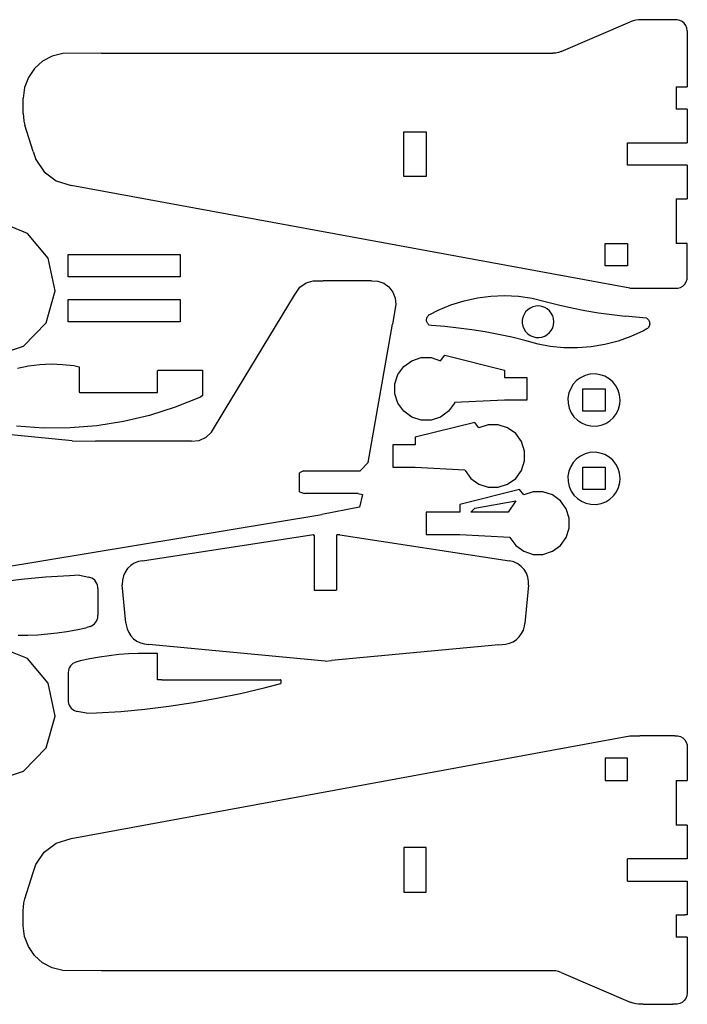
# Model space of a CAD drawing. Extents: x -268 to 268, y -210 to 210.
# Tile 2 of 2: x 0 to 268, y -192 to 204. Entities that reach past the tile are written whole.
import ezdxf

# ---------------------------------------------------------------- set-up
doc = ezdxf.new("R2010")
doc.units = 0
doc.header["$MEASUREMENT"] = 0
doc.layers.get('0').update_dxf_attribs({"linetype": 'CONTINUOUS'})

msp = doc.modelspace()

# ---------------------------------------------------------------- linework, layer by layer
for p, q in [((217.68, 191.15), (245.52, 203.08)), ((246.63, 203.51), (245.52, 203.08)), ((247.72, 203.79), (246.63, 203.51)), ((248.83, 203.92), (247.72, 203.79)), ((250.66, 203.93), (248.83, 203.92)), ((262.55, 203.93), (250.66, 203.93)), ((264.36, 203.91), (262.55, 203.93)), ((265.42, 203.67), (264.36, 203.91)), ((266.39, 203.18), (265.42, 203.67)), ((267.23, 202.47), (266.39, 203.18)), ((267.88, 201.59), (267.23, 202.47)), ((268.29, 200.57), (267.88, 201.59)), ((268.43, 199.47), (268.29, 200.57)), ((268.43, 199.47), (268.43, 176.92)), ((17.35, 190.28), (13.1, 189.24)), ((32.84, 190.41), (17.35, 190.28)), ((32.84, 190.41), (214.43, 190.41)), ((215.55, 190.53), (214.43, 190.41)), ((216.64, 190.78), (215.55, 190.53)), ((217.68, 191.15), (216.64, 190.78)), ((9.24, 187.23), (5.95, 184.31)), ((13.1, 189.24), (9.24, 187.23)), ((5.95, 184.31), (3.49, 180.7)), ((3.49, 180.7), (1.97, 176.63)), ((1.97, 176.63), (1.47, 172.42)), ((263.94, 176.92), (263.94, 167.93)), ((263.94, 176.92), (268.43, 176.92)), ((1.47, 166.24), (1.47, 172.42)), ((267.46, 167.93), (263.94, 167.93)), ((268.43, 167.92), (267.46, 167.93)), ((268.43, 167.92), (268.43, 154.48)), ((1.47, 166.24), (1.52, 164.81)), ((1.52, 164.81), (1.72, 163.12)), ((1.72, 163.12), (2.1, 161.48)), ((5.38, 150.94), (2.1, 161.48)), ((154.48, 158.9), (163.47, 158.9)), ((154.48, 140.92), (154.48, 158.9)), ((163.47, 158.9), (163.47, 140.92)), ((244.43, 154.48), (268.43, 154.48)), ((244.43, 145.49), (244.43, 154.48)), ((5.38, 150.94), (6.51, 147.74)), ((6.51, 147.74), (9.86, 142.75)), ((9.86, 142.75), (14.65, 139.17)), ((268.43, 145.49), (244.43, 145.49)), ((268.43, 145.49), (268.43, 131.92)), ((14.65, 139.17), (20.74, 137.25)), ((163.47, 140.92), (154.48, 140.92)), ((245.32, 96.03), (20.74, 137.25)), ((263.94, 131.92), (263.94, 113.9)), ((263.94, 131.92), (268.43, 131.92)), ((3.12, 118.01), (-9.25, 123.01)), ((11.52, 108.03), (3.12, 118.01)), ((235.44, 104.91), (235.44, 113.9)), ((235.44, 113.9), (244.43, 113.9)), ((244.43, 113.9), (244.43, 104.91)), ((268.43, 113.9), (263.94, 113.9)), ((268.43, 100.42), (268.43, 113.9)), ((14.33, 94.88), (11.52, 108.03)), ((19.49, 100.49), (19.49, 109.48)), ((19.49, 109.48), (64.48, 109.48)), ((64.48, 109.48), (64.48, 100.49)), ((244.43, 104.91), (235.44, 104.91)), ((64.48, 100.49), (19.49, 100.49)), ((268.03, 98.54), (268.36, 99.57)), ((268.36, 99.57), (268.43, 100.42)), ((110.48, 93.19), (112.7, 96.34)), ((112.7, 96.34), (115.15, 98.08)), ((115.15, 98.08), (118.06, 98.91)), ((118.06, 98.91), (122.07, 98.96)), ((141.42, 98.96), (122.07, 98.96)), ((141.42, 98.96), (143.96, 98.8)), ((143.96, 98.8), (146.39, 97.96)), ((146.39, 97.96), (148.48, 96.46)), ((148.48, 96.46), (150.08, 94.4)), ((245.32, 96.03), (249.36, 95.92)), ((249.36, 95.92), (263.43, 95.92)), ((263.43, 95.92), (264.67, 95.98)), ((264.67, 95.98), (265.71, 96.28)), ((265.71, 96.28), (266.65, 96.82)), ((266.65, 96.82), (267.44, 97.6)), ((267.44, 97.6), (268.03, 98.54)), ((10.59, 82.05), (14.33, 94.88)), ((19.49, 82.47), (19.49, 91.46)), ((19.49, 91.46), (64.48, 91.46)), ((64.48, 91.46), (64.48, 82.47)), ((82.62, 47.12), (110.48, 93.19)), ((150.08, 94.4), (151.02, 92.01)), ((151.02, 92.01), (151.24, 89.44)), ((178.66, 90.9), (184.03, 92.07)), ((184.03, 92.07), (189.49, 92.77)), ((189.49, 92.77), (194.99, 92.98)), ((194.99, 92.98), (200.5, 92.71)), ((200.5, 92.71), (206, 91.96)), ((206, 91.96), (211.35, 90.65)), ((151.24, 89.44), (149.91, 81.55)), ((164.85, 85.42), (168.27, 87.14)), ((168.27, 87.14), (173.4, 89.25)), ((173.4, 89.25), (178.66, 90.9)), ((204.26, 87.27), (203.44, 86.41)), ((205.22, 87.96), (204.26, 87.27)), ((206.3, 88.47), (205.22, 87.96)), ((207.49, 88.76), (206.3, 88.47)), ((208.74, 88.82), (207.49, 88.76)), ((209.97, 88.64), (208.74, 88.82)), ((211.1, 88.24), (209.97, 88.64)), ((212.13, 87.64), (211.1, 88.24)), ((211.35, 90.65), (216.64, 89.3)), ((213.03, 86.86), (212.13, 87.64)), ((216.64, 89.3), (221.96, 88.1)), ((221.96, 88.1), (227.3, 87.03)), ((163.58, 83.15), (163.6, 83.5)), ((163.62, 82.81), (163.58, 83.15)), ((163.6, 83.5), (163.66, 83.84)), ((163.66, 83.84), (163.76, 84.17)), ((163.76, 84.17), (163.91, 84.47)), ((163.91, 84.47), (164.09, 84.76)), ((164.09, 84.76), (164.31, 85.01)), ((164.31, 85.01), (164.57, 85.24)), ((164.57, 85.24), (164.85, 85.42)), ((202.33, 84.3), (202.09, 83.1)), ((202.79, 85.41), (202.33, 84.3)), ((203.44, 86.41), (202.79, 85.41)), ((213.76, 85.93), (213.03, 86.86)), ((214.32, 84.87), (213.76, 85.93)), ((214.67, 83.71), (214.32, 84.87)), ((214.79, 82.47), (214.67, 83.71)), ((227.3, 87.03), (232.67, 86.11)), ((232.67, 86.11), (238.06, 85.33)), ((238.06, 85.33), (243.48, 84.69)), ((252.07, 83.91), (243.48, 84.69)), ((252.07, 83.91), (252.35, 83.71)), ((252.35, 83.71), (252.6, 83.48)), ((252.6, 83.48), (252.82, 83.22)), ((252.82, 83.22), (253, 82.94)), ((1.5, 72.69), (10.59, 82.05)), ((64.48, 82.47), (19.49, 82.47)), ((140.08, 25.93), (149.91, 81.55)), ((163.7, 82.47), (163.62, 82.81)), ((163.82, 82.15), (163.7, 82.47)), ((163.98, 81.86), (163.82, 82.15)), ((164.18, 81.59), (163.98, 81.86)), ((164.42, 81.34), (164.18, 81.59)), ((164.69, 81.14), (164.42, 81.34)), ((165.56, 80.94), (164.69, 81.14)), ((170.99, 80.52), (165.56, 80.94)), ((176.41, 79.94), (170.99, 80.52)), ((181.81, 79.23), (176.41, 79.94)), ((187.19, 78.36), (181.81, 79.23)), ((202.09, 83.1), (202.09, 81.84)), ((202.09, 81.84), (202.33, 80.63)), ((202.33, 80.63), (202.79, 79.52)), ((202.79, 79.52), (203.44, 78.52)), ((213.76, 79.01), (214.32, 80.06)), ((214.32, 80.06), (214.67, 81.23)), ((214.67, 81.23), (214.79, 82.47)), ((252.17, 79.6), (250.84, 78.88)), ((252.44, 79.82), (252.17, 79.6)), ((252.68, 80.06), (252.44, 79.82)), ((252.89, 80.33), (252.68, 80.06)), ((253.05, 80.63), (252.89, 80.33)), ((253, 82.94), (253.14, 82.64)), ((253.18, 80.95), (253.05, 80.63)), ((253.14, 82.64), (253.24, 82.31)), ((253.27, 81.28), (253.18, 80.95)), ((253.24, 82.31), (253.3, 81.98)), ((253.31, 81.63), (253.27, 81.28)), ((253.3, 81.98), (253.31, 81.63)), ((192.54, 77.36), (187.19, 78.36)), ((197.87, 76.21), (192.54, 77.36)), ((203.17, 74.91), (197.87, 76.21)), ((203.44, 78.52), (204.26, 77.67)), ((204.26, 77.67), (205.22, 76.98)), ((205.22, 76.98), (206.3, 76.47)), ((206.3, 76.47), (207.49, 76.17)), ((207.49, 76.17), (208.74, 76.11)), ((208.74, 76.11), (209.97, 76.29)), ((209.97, 76.29), (211.1, 76.7)), ((211.1, 76.7), (212.13, 77.3)), ((212.13, 77.3), (213.03, 78.08)), ((213.03, 78.08), (213.76, 79.01)), ((245.79, 76.56), (240.58, 74.71)), ((250.84, 78.88), (245.79, 76.56)), ((-10.61, 68.63), (1.5, 72.69)), ((208.43, 73.48), (203.17, 74.91)), ((213.3, 72.58), (208.43, 73.48)), ((218.81, 72.04), (213.3, 72.58)), ((224.33, 71.99), (218.81, 72.04)), ((229.81, 72.42), (224.33, 71.99)), ((235.24, 73.33), (229.81, 72.42)), ((240.58, 74.71), (235.24, 73.33)), ((157.68, 66.81), (161.49, 68.03)), ((161.49, 68.03), (165.45, 68.03)), ((165.45, 68.03), (169.26, 66.81)), ((169.26, 66.81), (170.97, 68.98)), ((170.97, 68.98), (194.94, 62.96)), ((-0.89, 63.84), (3.56, 64.73)), ((3.56, 64.73), (8.07, 65.28)), ((8.07, 65.28), (12.61, 65.48)), ((12.61, 65.48), (17.17, 65.34)), ((17.17, 65.34), (21.72, 64.86)), ((21.72, 64.86), (23.98, 64.37)), ((23.98, 64.37), (23.98, 54.13)), ((152.11, 61.25), (154.48, 64.48)), ((154.48, 64.48), (157.68, 66.81)), ((55.45, 62.74), (55.51, 62.96)), ((55.45, 54.01), (55.45, 62.74)), ((55.51, 62.96), (72.94, 62.96)), ((72.94, 62.96), (73.48, 62.95)), ((73.48, 62.95), (73.48, 52.86)), ((150.9, 57.47), (152.11, 61.25)), ((194.94, 62.96), (194.94, 59.99)), ((194.94, 59.99), (203.93, 59.99)), ((203.93, 59.99), (203.93, 50.96)), ((225.53, 59.98), (223.94, 58.81)), ((227.32, 60.83), (225.53, 59.98)), ((229.28, 61.34), (227.32, 60.83)), ((231.36, 61.47), (229.28, 61.34)), ((233.4, 61.18), (231.36, 61.47)), ((235.3, 60.53), (233.4, 61.18)), ((237.01, 59.54), (235.3, 60.53)), ((238.49, 58.26), (237.01, 59.54)), ((150.9, 53.47), (150.9, 57.47)), ((221.55, 55.69), (220.82, 53.83)), ((222.6, 57.37), (221.55, 55.69)), ((223.94, 58.81), (222.6, 57.37)), ((226.45, 55.49), (235.44, 55.49)), ((226.45, 46.46), (226.45, 55.49)), ((235.44, 55.49), (235.44, 46.46)), ((239.71, 56.72), (238.49, 58.26)), ((240.64, 54.97), (239.71, 56.72)), ((23.98, 54.13), (24.23, 53.97)), ((24.23, 53.97), (54.85, 53.97)), ((54.85, 53.97), (55.45, 54.01)), ((72.65, 52.11), (62.55, 48.07)), ((73.48, 52.86), (72.65, 52.11)), ((152.11, 49.7), (150.9, 53.47)), ((220.82, 53.83), (220.46, 51.8)), ((220.46, 51.8), (220.5, 49.71)), ((241.22, 53.03), (240.64, 54.97)), ((241.42, 50.96), (241.22, 53.03)), ((62.55, 48.07), (52.23, 44.81)), ((154.48, 46.46), (152.11, 49.7)), ((174.78, 49.7), (172.46, 46.46)), ((174.86, 49.93), (174.78, 49.7)), ((194.94, 50.96), (174.86, 49.93)), ((203.93, 50.96), (194.94, 50.96)), ((220.5, 49.71), (220.94, 47.72)), ((220.94, 47.72), (221.74, 45.9)), ((240.78, 47.34), (241.29, 49.3)), ((241.29, 49.3), (241.42, 50.96)), ((52.23, 44.81), (41.72, 42.34)), ((77.14, 38.13), (82.62, 47.12)), ((157.68, 44.14), (154.48, 46.46)), ((161.49, 42.92), (157.68, 44.14)), ((169.26, 44.14), (165.45, 42.92)), ((172.46, 46.46), (169.26, 44.14)), ((221.74, 45.9), (222.85, 44.27)), ((222.85, 44.27), (224.24, 42.89)), ((235.44, 46.46), (226.45, 46.46)), ((237.32, 42.64), (238.76, 43.98)), ((238.76, 43.98), (239.92, 45.56)), ((239.92, 45.56), (240.78, 47.34)), ((21.17, 34.59), (-53.91, 41.88)), ((9.53, 39.7), (-1.27, 40.42)), ((20.32, 39.77), (9.53, 39.7)), ((31.07, 40.66), (20.32, 39.77)), ((41.72, 42.34), (31.07, 40.66)), ((182.94, 41.97), (158.97, 35.99)), ((165.45, 42.92), (161.49, 42.92)), ((184.65, 39.83), (182.94, 41.97)), ((188.42, 41.05), (184.65, 39.83)), ((192.42, 41.05), (188.42, 41.05)), ((196.2, 39.83), (192.42, 41.05)), ((199.43, 37.47), (196.2, 39.83)), ((224.24, 42.89), (225.87, 41.78)), ((225.87, 41.78), (227.7, 40.99)), ((227.7, 40.99), (229.69, 40.56)), ((229.69, 40.56), (231.78, 40.51)), ((231.78, 40.51), (233.8, 40.87)), ((233.8, 40.87), (235.65, 41.6)), ((235.65, 41.6), (237.32, 42.64)), ((72.22, 34.77), (74.95, 36.03)), ((74.95, 36.03), (77.14, 38.13)), ((158.97, 35.99), (158.97, 32.98)), ((201.76, 34.27), (199.43, 37.47)), ((21.17, 34.59), (30.46, 34.46)), ((69.07, 34.46), (30.46, 34.46)), ((69.07, 34.46), (72.22, 34.77)), ((149.98, 32.98), (149.98, 23.98)), ((158.97, 32.98), (149.98, 32.98)), ((203.02, 30.46), (201.76, 34.27)), ((203.02, 26.5), (203.02, 30.46)), ((225.53, 28.47), (223.94, 27.3)), ((227.32, 29.33), (225.53, 28.47)), ((229.28, 29.84), (227.32, 29.33)), ((231.36, 29.96), (229.28, 29.84)), ((233.4, 29.68), (231.36, 29.96)), ((235.3, 29.02), (233.4, 29.68)), ((237.01, 28.04), (235.3, 29.02)), ((238.49, 26.76), (237.01, 28.04)), ((140.08, 25.93), (136.88, 22.46)), ((149.98, 23.98), (158.97, 23.98)), ((158.97, 23.98), (179.01, 22.92)), ((201.76, 22.69), (203.02, 26.5)), ((221.55, 24.2), (220.82, 22.34)), ((222.6, 25.87), (221.55, 24.2)), ((223.94, 27.3), (222.6, 25.87)), ((226.45, 14.99), (226.45, 23.98)), ((226.45, 23.98), (235.44, 23.98)), ((235.44, 23.98), (235.44, 14.99)), ((239.71, 25.23), (238.49, 26.76)), ((240.64, 23.48), (239.71, 25.23)), ((114.08, 22.46), (112.49, 21.67)), ((112.49, 14.06), (112.49, 21.67)), ((114.08, 22.46), (136.88, 22.46)), ((179.01, 22.92), (179.09, 22.69)), ((179.09, 22.69), (181.45, 19.49)), ((199.43, 19.49), (201.76, 22.69)), ((220.82, 22.34), (220.46, 20.33)), ((220.46, 20.33), (220.5, 18.23)), ((241.22, 21.55), (240.64, 23.48)), ((241.42, 19.49), (241.22, 21.55)), ((181.45, 19.49), (184.65, 17.13)), ((184.65, 17.13), (188.42, 15.91)), ((188.42, 15.91), (192.42, 15.91)), ((192.42, 15.91), (196.2, 17.13)), ((196.2, 17.13), (199.43, 19.49)), ((220.5, 18.23), (220.94, 16.23)), ((220.94, 16.23), (221.74, 14.4)), ((239.92, 14.06), (240.78, 15.85)), ((240.78, 15.85), (241.29, 17.82)), ((241.29, 17.82), (241.42, 19.49)), ((112.49, 14.06), (114.54, 13.47)), ((136.12, 13.47), (114.54, 13.47)), ((136.12, 13.47), (137.87, 13.03)), ((137.87, 13.03), (136.58, 7.97)), ((200.92, 14.99), (176.92, 8.97)), ((202.67, 12.82), (200.92, 14.99)), ((206.44, 14.04), (202.67, 12.82)), ((210.41, 14.04), (206.44, 14.04)), ((214.22, 12.82), (210.41, 14.04)), ((217.42, 10.46), (214.22, 12.82)), ((221.74, 14.4), (222.85, 12.77)), ((222.85, 12.77), (224.24, 11.38)), ((235.44, 14.99), (226.45, 14.99)), ((237.32, 11.14), (238.76, 12.47)), ((238.76, 12.47), (239.92, 14.06)), ((136.58, 7.97), (121.55, 5.02)), ((176.92, 8.97), (176.92, 5.96)), ((182.94, 7.49), (199.43, 10.46)), ((199.43, 10.46), (196.42, 5.96)), ((219.78, 7.26), (217.42, 10.46)), ((224.24, 11.38), (225.87, 10.27)), ((225.87, 10.27), (227.7, 9.48)), ((227.7, 9.48), (229.69, 9.05)), ((229.69, 9.05), (231.78, 9.01)), ((231.78, 9.01), (233.8, 9.36)), ((233.8, 9.36), (235.65, 10.09)), ((235.65, 10.09), (237.32, 11.14)), ((-70.11, -26.71), (121.55, 5.02)), ((163.47, 5.96), (163.47, -3.03)), ((176.92, 5.96), (163.47, 5.96)), ((181.45, 5.96), (182.94, 7.49)), ((196.42, 5.96), (181.45, 5.96)), ((221, 3.45), (219.78, 7.26)), ((221, -0.51), (221, 3.45)), ((49.37, -13.62), (118.15, -3.08)), ((118.47, -3.54), (118.15, -3.08)), ((118.47, -3.54), (118.47, -25.47)), ((128.73, -3.22), (127.46, -3.19)), ((127.46, -25.36), (127.46, -3.19)), ((128.73, -3.22), (197.01, -13.69)), ((163.47, -3.03), (176.92, -3.03)), ((176.92, -3.03), (197.03, -4.1)), ((219.78, -4.29), (221, -0.51)), ((197.03, -4.1), (197.11, -4.29)), ((197.11, -4.29), (199.43, -7.49)), ((199.43, -7.49), (202.67, -9.81)), ((214.22, -9.81), (217.42, -7.49)), ((217.42, -7.49), (219.78, -4.29)), ((202.67, -9.81), (206.44, -11.07)), ((206.44, -11.07), (210.41, -11.07)), ((210.41, -11.07), (214.22, -9.81)), ((44.63, -15.54), (43.38, -16.75)), ((46.1, -14.59), (44.63, -15.54)), ((47.76, -13.94), (46.1, -14.59)), ((49.37, -13.62), (47.76, -13.94)), ((198.67, -14.11), (197.01, -13.69)), ((200.28, -14.86), (198.67, -14.11)), ((201.68, -15.89), (200.28, -14.86)), ((20.08, -19.66), (10.33, -20.29)), ((24.04, -19.5), (20.08, -19.66)), ((24.04, -19.5), (27.83, -20.24)), ((41.69, -19.76), (41.3, -21.49)), ((42.39, -18.17), (41.69, -19.76)), ((43.38, -16.75), (42.39, -18.17)), ((202.85, -17.16), (201.68, -15.89)), ((203.75, -18.64), (202.85, -17.16)), ((204.36, -20.28), (203.75, -18.64)), ((0.61, -21.19), (-9.08, -22.37)), ((10.33, -20.29), (0.61, -21.19)), ((28.25, -20.34), (27.83, -20.24)), ((28.97, -20.62), (28.25, -20.34)), ((29.62, -21.02), (28.97, -20.62)), ((30.19, -21.51), (29.62, -21.02)), ((30.67, -22.09), (30.19, -21.51)), ((31.05, -22.74), (30.67, -22.09)), ((31.32, -23.45), (31.05, -22.74)), ((31.46, -24.2), (31.32, -23.45)), ((41.3, -21.49), (41.27, -23.31)), ((42.73, -38.63), (41.27, -23.31)), ((204.61, -23.49), (203.15, -38.91)), ((204.64, -22.04), (204.36, -20.28)), ((204.61, -23.49), (204.64, -22.04)), ((31.49, -24.75), (31.46, -24.2)), ((31.49, -24.75), (31.49, -35.52)), ((118.47, -25.47), (127.26, -25.47)), ((127.46, -25.36), (127.26, -25.47)), ((31.48, -35.97), (31.49, -35.52)), ((28.93, -39.81), (29.53, -39.46)), ((29.53, -39.46), (30.07, -39.02)), ((30.07, -39.02), (30.53, -38.51)), ((30.53, -38.51), (30.91, -37.94)), ((30.91, -37.94), (31.2, -37.32)), ((31.2, -37.32), (31.4, -36.66)), ((31.4, -36.66), (31.48, -35.97)), ((42.73, -38.63), (42.81, -39.46)), ((42.81, -39.46), (43.19, -41.06)), ((203, -39.96), (203.15, -38.91)), ((-0.59, -43.58), (3.33, -43.54)), ((3.33, -43.54), (7.24, -43.37)), ((7.24, -43.37), (11.14, -43.08)), ((11.14, -43.08), (15.03, -42.65)), ((15.03, -42.65), (18.9, -42.09)), ((18.9, -42.09), (22.75, -41.39)), ((22.75, -41.39), (26.57, -40.57)), ((26.57, -40.57), (27.01, -40.47)), ((28.4, -40.02), (27.01, -40.47)), ((28.4, -40.02), (28.93, -39.81)), ((43.19, -41.06), (43.83, -42.54)), ((43.83, -42.54), (44.72, -43.86)), ((200.87, -44.23), (201.82, -42.96)), ((201.82, -42.96), (202.54, -41.53)), ((202.54, -41.53), (203, -39.96)), ((44.72, -43.86), (45.81, -45)), ((45.81, -45), (47.1, -45.94)), ((47.1, -45.94), (48.54, -46.64)), ((48.54, -46.64), (50.12, -47.08)), ((50.12, -47.08), (51.89, -47.28)), ((122.88, -53.96), (51.89, -47.28)), ((192.59, -47.42), (125.39, -53.74)), ((192.59, -47.42), (195.27, -47.16)), ((195.27, -47.16), (196.88, -46.8)), ((196.88, -46.8), (198.37, -46.18)), ((198.37, -46.18), (199.71, -45.31)), ((199.71, -45.31), (200.87, -44.23)), ((3.1, -52.94), (-9.27, -47.94)), ((39.81, -51.39), (35.92, -51.82)), ((43.72, -51.09), (39.81, -51.39)), ((47.63, -50.93), (43.72, -51.09)), ((51.54, -50.9), (47.63, -50.93)), ((55.45, -51), (51.54, -50.9)), ((55.45, -61.47), (55.45, -51)), ((11.51, -62.92), (3.1, -52.94)), ((21.41, -55.02), (20.88, -55.46)), ((22.01, -54.68), (21.41, -55.02)), ((22.54, -54.46), (22.01, -54.68)), ((23.93, -53.99), (22.54, -54.46)), ((24.37, -53.88), (23.93, -53.99)), ((28.19, -53.07), (24.37, -53.88)), ((32.05, -52.38), (28.19, -53.07)), ((35.92, -51.82), (32.05, -52.38)), ((122.88, -53.96), (125.39, -53.74)), ((19.58, -57.82), (19.49, -58.52)), ((19.49, -58.52), (19.49, -58.96)), ((19.49, -58.96), (19.49, -69.7)), ((19.77, -57.15), (19.58, -57.82)), ((20.05, -56.53), (19.77, -57.15)), ((20.43, -55.96), (20.05, -56.53)), ((20.88, -55.46), (20.43, -55.96)), ((14.33, -76.09), (11.51, -62.92)), ((57.15, -61.47), (55.45, -61.47)), ((57.15, -61.47), (104.9, -61.47)), ((98.36, -64.73), (104.98, -62.99)), ((104.98, -61.52), (104.9, -61.47)), ((104.98, -61.52), (104.98, -62.99)), ((79.29, -68.96), (88.85, -66.98)), ((88.85, -66.98), (98.36, -64.73)), ((19.49, -69.7), (19.51, -70.26)), ((19.51, -70.26), (19.66, -71.02)), ((19.66, -71.02), (19.92, -71.73)), ((60.04, -72.12), (69.69, -70.68)), ((69.69, -70.68), (79.29, -68.96)), ((19.92, -71.73), (20.3, -72.38)), ((20.3, -72.38), (20.77, -72.95)), ((20.77, -72.95), (21.34, -73.44)), ((21.34, -73.44), (21.99, -73.83)), ((21.99, -73.83), (22.72, -74.11)), ((22.72, -74.11), (23.15, -74.21)), ((26.9, -74.99), (23.15, -74.21)), ((26.9, -74.99), (30.87, -74.83)), ((30.87, -74.83), (40.62, -74.2)), ((40.62, -74.2), (50.35, -73.3)), ((50.35, -73.3), (60.04, -72.12)), ((10.59, -88.9), (14.33, -76.09)), ((20.74, -125.33), (245.32, -84.1)), ((245.32, -84.1), (249.36, -83.99)), ((263.43, -83.99), (249.36, -83.99)), ((263.43, -83.99), (264.67, -84.05)), ((264.67, -84.05), (265.71, -84.35)), ((265.71, -84.35), (266.65, -84.89)), ((266.65, -84.89), (267.44, -85.67)), ((267.44, -85.67), (268.03, -86.61)), ((268.03, -86.61), (268.36, -87.65)), ((1.51, -98.26), (10.59, -88.9)), ((268.36, -87.65), (268.43, -88.49)), ((268.43, -88.49), (268.43, -101.97)), ((244.43, -92.98), (235.44, -92.98)), ((235.44, -92.98), (235.44, -101.97)), ((244.43, -101.97), (244.43, -92.98)), ((-10.6, -102.33), (1.51, -98.26)), ((235.44, -101.97), (244.43, -101.97)), ((263.94, -101.97), (263.94, -120)), ((263.94, -101.97), (268.43, -101.97)), ((268.43, -120), (263.94, -120)), ((268.43, -120), (268.43, -133.56)), ((14.65, -127.24), (20.74, -125.33)), ((9.86, -130.82), (14.65, -127.24)), ((154.48, -128.99), (154.48, -146.97)), ((163.47, -128.99), (154.48, -128.99)), ((163.47, -146.97), (163.47, -128.99)), ((6.51, -135.82), (9.86, -130.82)), ((268.43, -133.56), (244.43, -133.56)), ((244.43, -142.55), (244.43, -133.56)), ((5.38, -139.01), (6.51, -135.82)), ((2.1, -149.55), (5.38, -139.01)), ((244.43, -142.55), (268.43, -142.55)), ((268.43, -142.55), (268.43, -156)), ((1.72, -151.2), (2.1, -149.55)), ((154.48, -146.97), (163.47, -146.97)), ((1.47, -154.31), (1.52, -152.88)), ((1.47, -160.49), (1.47, -154.31)), ((1.52, -152.88), (1.72, -151.2)), ((263.94, -156), (267.46, -156)), ((263.94, -156), (263.94, -164.99)), ((268.43, -156), (267.46, -156)), ((1.97, -164.7), (1.47, -160.49)), ((3.49, -168.77), (1.97, -164.7)), ((268.43, -164.99), (263.94, -164.99)), ((268.43, -164.99), (268.43, -187.54)), ((5.95, -172.39), (3.49, -168.77)), ((9.24, -175.3), (5.95, -172.39)), ((13.1, -177.31), (9.24, -175.3)), ((17.35, -178.35), (13.1, -177.31)), ((32.84, -178.48), (17.35, -178.35)), ((214.43, -178.49), (32.84, -178.48)), ((215.55, -178.6), (214.43, -178.49)), ((216.64, -178.86), (215.55, -178.6)), ((217.68, -179.22), (216.64, -178.86)), ((217.68, -179.22), (245.52, -191.16)), ((267.88, -189.66), (267.23, -190.54)), ((268.29, -188.65), (267.88, -189.66)), ((268.43, -187.54), (268.29, -188.65)), ((246.63, -191.58), (245.52, -191.16)), ((247.72, -191.86), (246.63, -191.58)), ((248.83, -191.99), (247.72, -191.86)), ((250.66, -192.01), (248.83, -191.99)), ((250.66, -192.01), (262.55, -192.01)), ((264.36, -191.98), (262.55, -192.01)), ((265.42, -191.74), (264.36, -191.98)), ((266.39, -191.25), (265.42, -191.74)), ((267.23, -190.54), (266.39, -191.25))]:
    msp.add_line(p, q)

doc.saveas('drawing.dxf')
